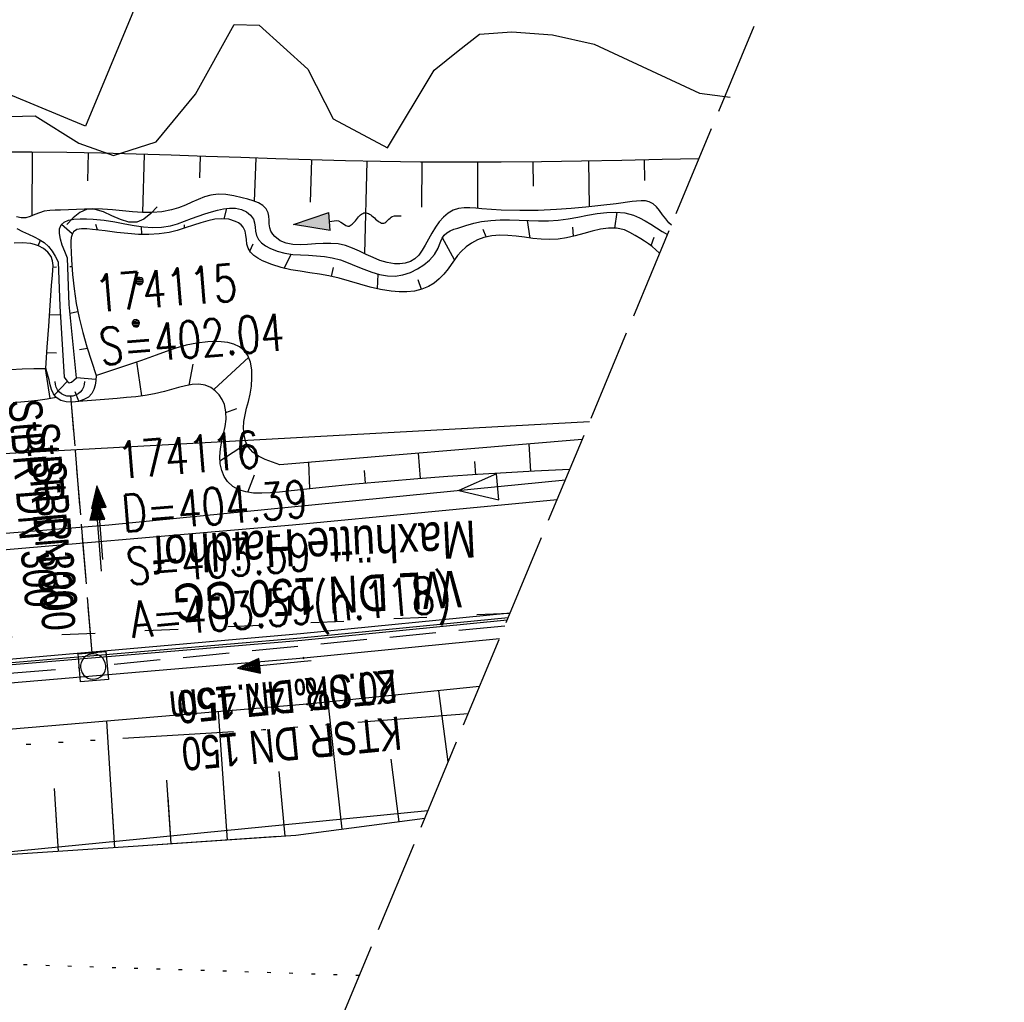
# Model space of a CAD drawing. Extents: x 508338 to 508887, y 451697 to 452490.
# Tile 18 of 37: x 508637 to 508690, y 451820 to 451874. Entities that reach past the tile are written whole.
import ezdxf

# ---------------------------------------------------------------- set-up
doc = ezdxf.new("R2010")
doc.units = 0
doc.header["$LTSCALE"] = 10
doc.header["$MEASUREMENT"] = 0
for name, pattern in [('ACAD_ISO03W100', [30, 12, -18]), ('ACAD_ISO14W100', [25.5, 12, -3, 0.5, -3, 0.5, -3, 0.5, -3]), ('AUSGEZOGEN', [0]), ('LT00', [0]), ('LT12', [0.4, 0.3, -0.1]), ('LT14', [0.6, 0.5, -0.1]), ('PUNKTX2_STR', [0.6, 0.1, -0.5]), ('STRICHLINIE2', [0.375, 0.25, -0.125])]:
    doc.linetypes.add(name, pattern=pattern)
doc.layers.get('0').update_dxf_attribs({"linetype": 'LT00'})
for name, color, linetype in [('--EK_FBR', 250, 'LT00'), ('--EK_Halt-Pfeil', 4, 'LT00'), ('--EK_Haltung', 7, 'STRICHLINIE2'), ('--EK_Haltung-Text', 140, 'LT00'), ('--EK_Schacht-Text', 5, 'LT00'), ('--EL_Halt-Pfeil', 4, 'LT00'), ('--EL_Haltung', 182, 'STRICHLINIE2'), ('--EL_Haltung-Text', 182, 'LT00'), ('--FLIEßRICHTPFEIL', 180, 'Continuous'), ('--WASSER_NUTZUNG', 180, 'Continuous'), ('ABWASSERLTG', 24, 'LT00'), ('ABWASSERLTG_FLIEßPF', 26, 'Continuous'), ('BW_TEXT_A', 20, 'AUSGEZOGEN'), ('DFK_KATASTER', 250, 'LT00'), ('DFK_NUTZUNG', 250, 'LT00'), ('DFK_NUTZUNGSGRENZE', 70, 'PUNKTX2_STR'), ('DL', 182, 'LT12'), ('DL_PFEIL', 201, 'LT00'), ('DL_TEXT', 182, 'LT00'), ('TELEKOM', 210, 'ACAD_ISO14W100'), ('V120_AFBR_BAB', 250, 'LT00'), ('V120_BOESCH', 250, 'LT00'), ('V120_BOSCHUNG', 250, 'LT00'), ('V120_GEHWEG', 250, 'LT00'), ('V120_GRABEN', 250, 'LT00'), ('V120_H_BORD', 8, 'LT00'), ('V120_KA_MULD', 182, 'LT00'), ('V120_RINNE', 182, 'LT00'), ('V120_UK_DURCH', 182, 'LT00'), ('V121_BOESCH', 250, 'LT00'), ('V121_BOSCHUNG', 250, 'LT00'), ('WASSERLTG', 130, 'ACAD_ISO03W100'), ('WASSERLTG_TEXT', 130, 'Continuous')]:
    doc.layers.add(name, color=color, linetype=linetype)
doc.layers.add('-BLATT_120-RAND', color=7, linetype='LT14', plot=False)
doc.styles.add('Beschrift', font='ARIAL.TTF')
doc.styles.add('Haltungsbeschriftung', font='ARIAL.TTF', dxfattribs={"width": 0.75})
doc.styles.add('schachtbeschriftung', font='romans.shx', dxfattribs={"width": 0.75, "height": 2})
doc.styles.add('Versorgungsltg', font='ARIAL.TTF', dxfattribs={"width": 0.8, "height": 2})

# ---------------------------------------------------------------- blocks, each defined once
blk = doc.blocks.new('SYMB7112')
at = {"color": 0, "linetype": 'ByBlock'}
for p, q in [((-0.13, 0.012919), (-0.13, -0.012919)), ((-0.125, -0.017105), (-0.125, 0.017105)), ((-0.12, 0.019164), (-0.12, -0.019164)), ((-0.115, -0.019796), (-0.115, 0.019796)), ((-0.11, 0.019164), (-0.11, -0.019164)), ((-0.105, -0.017105), (-0.105, 0.017105)), ((-0.1, 0.012919), (-0.1, -0.012919)), ((-0.095, -0.000126), (-0.095, 0.000146)), ((0.1, 0.012919), (0.1, -0.012919)), ((0.105, -0.017105), (0.105, 0.017105)), ((0.11, 0.019164), (0.11, -0.019164)), ((0.115, -0.019796), (0.115, 0.019796)), ((0.12, 0.019164), (0.12, -0.019164)), ((0.125, -0.017105), (0.125, 0.017105)), ((0.13, 0.012919), (0.13, -0.012919)), ((0.135, -0.000126), (0.135, 0.000146))]:
    blk.add_line(p, q, dxfattribs=at)
for points in [[(-0.095, 0), (-0.096981, 0.008678), (-0.10253, 0.015637), (-0.11055, 0.019499), (-0.11945, 0.019499), (-0.12747, 0.015637), (-0.133019, 0.008678), (-0.135, 0)], [(-0.135, 0), (-0.133019, -0.008678), (-0.12747, -0.015637), (-0.11945, -0.019499), (-0.11055, -0.019499), (-0.10253, -0.015637), (-0.096981, -0.008678), (-0.095, 0)], [(0.135, 0), (0.133019, 0.008678), (0.12747, 0.015637), (0.11945, 0.019499), (0.11055, 0.019499), (0.10253, 0.015637), (0.096981, 0.008678), (0.095, 0)], [(0.095, 0), (0.096981, -0.008678), (0.10253, -0.015637), (0.11055, -0.019499), (0.11945, -0.019499), (0.12747, -0.015637), (0.133019, -0.008678), (0.135, 0)]]:
    blk.add_lwpolyline(points, dxfattribs=at)
blk = doc.blocks.new('FLIEßRICHTPFEIL')
at = {"layer": '--FLIEßRICHTPFEIL'}
blk.add_hatch(color=256, dxfattribs=at).paths.add_polyline_path([(-1.95, 0.4875), (-1.95, -0.4875), (0, 0)])
for p, q in [((-1.95, 0.4875), (-1.95, -0.4875)), ((-1.95, 0.4875), (0, 0)), ((0, 0), (-1.95, -0.4875))]:
    blk.add_line(p, q, dxfattribs=at)
at = {"layer": '--FLIEßRICHTPFEIL', "start_tangent": (-1, 0), "end_tangent": (-1, 0)}
blk.add_spline([(-1.95, 0), (-2.4375, 0), (-2.925, 0.325), (-3.4125, 0), (-3.9, -0.325), (-4.3875, 0), (-4.875, 0.325), (-5.3625, 0), (-5.85, 0)], degree=3, dxfattribs=at)
blk = doc.blocks.new('SYMB7251')
at = {"color": 0, "linetype": 'ByBlock'}
for points in [[(-0.25, 0), (-0.208333, 0.028889), (-0.166667, 0.051111), (-0.125, 0.06), (-0.083333, 0.051111), (-0.041667, 0.028889), (0, 0)], [(0, 0), (0.041667, -0.028889), (0.083333, -0.051111), (0.125, -0.06), (0.166667, -0.051111), (0.208333, -0.028889), (0.25, 0)]]:
    blk.add_lwpolyline(points, dxfattribs=at)
blk = doc.blocks.new('SYMB0011')
at = {"color": 0, "linetype": 'ByBlock'}
for p, q in [((0.5, 0), (-0.5, 0)), ((0, 0.5), (0, -0.5))]:
    blk.add_line(p, q, dxfattribs=at)
blk = doc.blocks.new('SYMB1107')
at = {"color": 0, "linetype": 'ByBlock'}
for points in [[(-0.2, 0), (-0.196157, 0.039018), (-0.184776, 0.076537), (-0.166294, 0.111114), (-0.141421, 0.141421), (-0.111114, 0.166294), (-0.076537, 0.184776), (-0.039018, 0.196157), (0, 0.2)], [(0, 0.2), (0.039018, 0.196157), (0.076537, 0.184776), (0.111114, 0.166294), (0.141421, 0.141421), (0.166294, 0.111114), (0.184776, 0.076537), (0.196157, 0.039018), (0.2, 0)]]:
    blk.add_lwpolyline(points, dxfattribs=at)
blk = doc.blocks.new('SYMB1210')
at = {"color": 0, "linetype": 'ByBlock'}
blk.add_line((0.018815, -0.179014), (0.055623, -0.17119), dxfattribs=at)
for points in [[(-0.2, -0.2), (-0.2, 0.2), (0.2, 0.2), (0.2, -0.2), (-0.2, -0.2)], [(0.018815, 0.179014), (-0.018815, 0.179014), (-0.055623, 0.17119), (-0.09, 0.155885), (-0.120444, 0.133766), (-0.145623, 0.105801), (-0.164438, 0.073213), (-0.176067, 0.037424), (-0.18, 0)], [(0.18, 0), (0.176067, 0.037424), (0.164438, 0.073213), (0.145623, 0.105801), (0.120444, 0.133766), (0.09, 0.155885), (0.055623, 0.17119), (0.018815, 0.179014)], [(-0.18, 0), (-0.176067, -0.037424), (-0.164438, -0.073213), (-0.145623, -0.105801), (-0.120444, -0.133766), (-0.09, -0.155885), (-0.055623, -0.17119), (-0.018815, -0.179014), (0.018815, -0.179014)], [(0.055623, -0.17119), (0.09, -0.155885), (0.120444, -0.133766), (0.145623, -0.105801), (0.164438, -0.073213), (0.176067, -0.037424), (0.18, 0)]]:
    blk.add_lwpolyline(points, dxfattribs=at)
blk = doc.blocks.new('SYMB0070')
at = {"color": 0, "linetype": 'ByBlock'}
for p, q in [((-0.5, 0), (0.2, 0)), ((0.5, 0), (0.2, 0.1)), ((0.2, 0.1), (0.2, 0)), ((0.468, 0), (0.21, 0.086)), ((0.21, 0.086), (0.21, -0.086)), ((0.21, -0.086), (0.468, 0)), ((0.22, -0.072), (0.437, 0)), ((0.23, -0.058), (0.405, 0)), ((0.24, -0.045), (0.374, 0)), ((0.342, 0), (0.25, 0.031)), ((0.25, 0.031), (0.25, -0.031)), ((0.25, -0.031), (0.342, 0)), ((0.26, -0.017), (0.31, 0)), ((0.27, -0.003), (0.279, 0))]:
    blk.add_line(p, q, dxfattribs=at)
for points in [[(0.2, 0), (0.2, -0.1), (0.5, 0)], [(0.437, 0), (0.22, 0.072), (0.22, -0.072)], [(0.405, 0), (0.23, 0.058), (0.23, -0.058)], [(0.374, 0), (0.24, 0.045), (0.24, -0.045)], [(0.31, 0), (0.26, 0.017), (0.26, -0.017)], [(0.279, 0), (0.27, 0.003), (0.27, -0.003)]]:
    blk.add_lwpolyline(points, dxfattribs=at)
blk = doc.blocks.new('ABWASSER-FLIEßPF')
at = {"layer": 'ABWASSERLTG_FLIEßPF'}
for p, q in [((0, 0), (-2.109, 0.703)), ((-2.109, 0.703), (-2.109, -0.703)), ((-2.109, -0.703), (0, 0))]:
    blk.add_line(p, q, dxfattribs=at)

msp = doc.modelspace()

# ---------------------------------------------------------------- linework, layer by layer
at = {"layer": '--EK_FBR'}
msp.add_lwpolyline([(508352.791, 451834.907), (508370.791, 451834.032), (508390.172, 451834.14), (508409.229, 451834.639), (508427.33, 451835.063), (508446.743, 451835.559), (508464.487, 451836.035), (508483.04, 451836.415), (508503.657, 451836.976), (508534.249, 451838.159), (508549.966, 451838.849), (508571.446, 451840.146), (508590.433, 451841.407), (508611.126, 451842.973), (508632.084, 451844.681), (508651.362, 451846.333), (508665.708, 451847.708)], dxfattribs=at)
at = {"layer": '--EK_Haltung'}
for p, q in [((508640.508, 451839.402), (508639.364, 451853.35)), ((508662.858, 451840.851), (508641.315, 451838.729))]:
    msp.add_line(p, q, dxfattribs=at)
at = {"layer": '--EK_Haltung', "flags": 128}
msp.add_lwpolyline([(508591.174, 451834.802), (508639.831, 451838.597)], dxfattribs=at)
at = {"layer": '--EL_Haltung'}
for p, q in [((508640.508, 451839.402), (508639.364, 451853.35)), ((508662.858, 451840.851), (508641.315, 451838.729))]:
    msp.add_line(p, q, dxfattribs=at)
at = {"layer": '--EL_Haltung', "flags": 128}
msp.add_lwpolyline([(508591.174, 451834.802), (508639.831, 451838.597)], dxfattribs=at)
at = {"layer": '-BLATT_120-RAND'}
msp.add_lwpolyline([(508622.086, 452490.467), (508338.041, 451807.153), (508603.057, 451696.989), (508887.101, 452380.304), (508622.086, 452490.467)], dxfattribs=at)
at = {"layer": 'ABWASSERLTG', "flags": 128}
msp.add_lwpolyline([(508666.144, 451848.755), (508641.42, 451846.316), (508590.857, 451842.233), (508541.644, 451839.179), (508491.257, 451837.24), (508441.879, 451836.313), (508411.585, 451833.702), (508382.016, 451833.413), (508349.293, 451834.219)], dxfattribs=at)
at = {"layer": 'BW_TEXT_A'}
msp.add_lwpolyline([(508656.683, 451907.711), (508640.153, 451867.944), (508605.931, 451882.17), (508622.462, 451921.937)], close=True, dxfattribs=at)
at = {"layer": 'DFK_KATASTER'}
for p, q in [((508646.11, 451869.669), (508648.2, 451873.45)), ((508648.2, 451873.45), (508649.551, 451873.41)), ((508649.551, 451873.41), (508652.19, 451871.029)), ((508660.34, 451872.019), (508661.5, 451872.919)), ((508661.5, 451872.919), (508663.24, 451873.039)), ((508663.24, 451873.039), (508665.44, 451872.889)), ((508665.44, 451872.889), (508667.71, 451872.378)), ((508667.71, 451872.378), (508673.41, 451869.729)), ((508659.03, 451870.969), (508660.34, 451872.019)), ((508652.19, 451871.029), (508653.56, 451868.339)), ((508656.52, 451866.769), (508659.03, 451870.969)), ((508643.98, 451867.079), (508646.11, 451869.669)), ((508673.41, 451869.729), (508675.07, 451869.499)), ((508633.54, 451868.39), (508637.43, 451868.5)), ((508637.43, 451868.5), (508639.79, 451867.009)), ((508653.56, 451868.339), (508656.52, 451866.769)), ((508639.79, 451867.009), (508641.66, 451866.339)), ((508641.66, 451866.339), (508643.98, 451867.079)), ((508667.456, 451851.912), (508622.399, 451849.46)), ((508625.397, 451827.573), (508658.704, 451830.859))]:
    msp.add_line(p, q, dxfattribs=at)
at = {"layer": 'DFK_NUTZUNGSGRENZE', "ltscale": 0.2}
msp.add_line((508654.987, 451821.915), (508630.08, 451822.709), dxfattribs=at)
at = {"layer": 'DL'}
msp.add_line((508640.508, 451839.402), (508639.364, 451853.35), dxfattribs=at)
at = {"layer": 'TELEKOM', "ltscale": 0.05, "flags": 128}
msp.add_lwpolyline([(508660.879, 451836.091), (508649.771, 451835.222), (508621.537, 451833.47), (508550.363, 451830.734), (508518.533, 451829.578), (508500.545, 451829.077), (508475.989, 451828.498), (508444.041, 451827.59), (508443.71, 451829.077), (508409.949, 451828.497), (508384.793, 451828.082), (508366.814, 451827.67), (508356.153, 451825.865), (508344.754, 451823.302)], dxfattribs=at)
at = {"layer": 'V120_AFBR_BAB'}
for points in [[(508352.791, 451834.907), (508370.791, 451834.032), (508390.172, 451834.14), (508409.229, 451834.639), (508427.33, 451835.063), (508446.743, 451835.559), (508464.487, 451836.035), (508483.04, 451836.415), (508503.657, 451836.976), (508534.249, 451838.159), (508549.966, 451838.849), (508571.446, 451840.146), (508590.433, 451841.407), (508611.126, 451842.973), (508632.084, 451844.681), (508651.362, 451846.333), (508665.708, 451847.708)], [(508464.384, 451830.095), (508467.006, 451830.166), (508469.629, 451830.239), (508472.251, 451830.312), (508474.873, 451830.381), (508477.496, 451830.446), (508480.118, 451830.504), (508482.741, 451830.552), (508501.945, 451830.863), (508533.453, 451831.963), (508550.207, 451832.918), (508572.002, 451834.283), (508590.587, 451835.58), (508611.255, 451837.09), (508632.714, 451838.766), (508651.804, 451840.442), (508663.156, 451841.568)]]:
    msp.add_lwpolyline(points, dxfattribs=at)
at = {"layer": 'V120_BOESCH'}
for points in [[(508673.384, 451866.174), (508671.384, 451866.129), (508669.205, 451866.083), (508667.026, 451866.042), (508664.847, 451866.009), (508662.667, 451865.987), (508660.487, 451865.979), (508658.306, 451865.986), (508656.125, 451866.013), (508654.235, 451866.052), (508652.346, 451866.104), (508650.456, 451866.165), (508648.567, 451866.23), (508646.678, 451866.298), (508644.79, 451866.363), (508642.904, 451866.422), (508641.019, 451866.471), (508639.135, 451866.508), (508637.254, 451866.527), (508634.366, 451866.518)], [(508671.25, 451861.039), (508671.238, 451861.051), (508671.044, 451861.24), (508670.843, 451861.419), (508670.645, 451861.567), (508670.438, 451861.703), (508670.225, 451861.836), (508669.935, 451862.016), (508669.641, 451862.182), (508669.341, 451862.312), (508668.923, 451862.405), (508668.491, 451862.412), (508668.05, 451862.354), (508667.599, 451862.253), (508667.142, 451862.127), (508666.68, 451861.998), (508666.214, 451861.886), (508665.748, 451861.811), (508665.289, 451861.788), (508664.832, 451861.808), (508664.377, 451861.854), (508663.925, 451861.914), (508663.476, 451861.972), (508663.032, 451862.014), (508662.592, 451862.025), (508662.159, 451861.992), (508661.731, 451861.9), (508661.392, 451861.774), (508661.066, 451861.604), (508660.765, 451861.393), (508660.497, 451861.147), (508660.307, 451860.923), (508660.135, 451860.685), (508659.968, 451860.441), (508659.796, 451860.199), (508659.568, 451859.919), (508659.316, 451859.661), (508659.04, 451859.435), (508658.739, 451859.25), (508658.365, 451859.097), (508657.968, 451859.003), (508657.556, 451858.96), (508657.136, 451858.96), (508656.717, 451858.994), (508656.134, 451859.088), (508655.566, 451859.221), (508655.007, 451859.377), (508654.453, 451859.541), (508653.899, 451859.697), (508653.342, 451859.83), (508652.828, 451859.923), (508652.31, 451859.998), (508651.789, 451860.072), (508651.269, 451860.158), (508650.752, 451860.273), (508650.24, 451860.432), (508649.735, 451860.648), (508649.495, 451860.78), (508649.274, 451860.934), (508649.091, 451861.116), (508648.961, 451861.331), (508648.899, 451861.551), (508648.868, 451861.788), (508648.842, 451862.027), (508648.795, 451862.254), (508648.701, 451862.455), (508648.586, 451862.584), (508648.442, 451862.69), (508648.281, 451862.775), (508647.918, 451862.889), (508647.544, 451862.922), (508647.162, 451862.89), (508646.776, 451862.81), (508646.391, 451862.699), (508646.01, 451862.574), (508645.559, 451862.424), (508645.117, 451862.288), (508644.684, 451862.18), (508644.134, 451862.094), (508643.583, 451862.061), (508643.025, 451862.072), (508642.449, 451862.116), (508641.849, 451862.182), (508641.214, 451862.261), (508640.537, 451862.341), (508640.227, 451862.37), (508639.933, 451862.374), (508639.682, 451862.328), (508639.499, 451862.208), (508639.422, 451862.07), (508639.38, 451861.895), (508639.362, 451861.696), (508639.355, 451861.485), (508639.4, 451860.693), (508639.457, 451859.902), (508639.536, 451859.116), (508639.649, 451858.336), (508639.808, 451857.542), (508640.006, 451856.755), (508640.232, 451855.973), (508640.477, 451855.195), (508640.731, 451854.418)], [(508638.004, 451854.817), (508638.082, 451855.96), (508638.16, 451857.096), (508638.236, 451858.22), (508638.273, 451858.76), (508638.314, 451859.306), (508638.363, 451859.869), (508638.386, 451860.133), (508638.394, 451860.394), (508638.369, 451860.644), (508638.292, 451860.874), (508638.12, 451861.112), (508637.882, 451861.305), (508637.607, 451861.449), (508637.396, 451861.522), (508637.182, 451861.571), (508636.735, 451861.617), (508636.286, 451861.6)], [(508667.063, 451850.967), (508650.686, 451849.592), (508650.274, 451849.724), (508649.88, 451849.872), (508649.52, 451850.051), (508649.211, 451850.276), (508648.971, 451850.563), (508648.828, 451850.872), (508648.744, 451851.216), (508648.715, 451851.569), (508648.736, 451851.939), (508648.797, 451852.3), (508648.882, 451852.659), (508648.977, 451853.026), (508649.065, 451853.41), (508649.136, 451853.846), (508649.17, 451854.293), (508649.157, 451854.731), (508649.087, 451855.141), (508648.949, 451855.504), (508648.732, 451855.802), (508648.487, 451855.988), (508648.193, 451856.122), (508647.863, 451856.21), (508647.509, 451856.257), (508647.143, 451856.271), (508646.778, 451856.258), (508646.174, 451856.185), (508645.601, 451856.062), (508645.05, 451855.902), (508644.513, 451855.719), (508643.978, 451855.526), (508643.181, 451855.245), (508642.374, 451854.969), (508641.56, 451854.698), (508640.743, 451854.429)], [(508636.088, 451854.743), (508636.721, 451854.785), (508637.358, 451854.804), (508637.997, 451854.811)], [(508640.731, 451854.418), (508640.711, 451854.152), (508640.676, 451853.896), (508640.61, 451853.659), (508640.5, 451853.451), (508640.309, 451853.261), (508640.06, 451853.12), (508639.773, 451853.026), (508639.439, 451852.978), (508639.109, 451852.991), (508638.81, 451853.074), (508638.567, 451853.234), (508638.422, 451853.428), (508638.319, 451853.664), (508638.243, 451853.921), (508638.179, 451854.184), (508638.093, 451854.506), (508638.004, 451854.817)], [(508666.384, 451849.334), (508665.983, 451849.315), (508664.473, 451849.237), (508662.941, 451849.151), (508661.381, 451849.055), (508659.788, 451848.947), (508658.157, 451848.826), (508656.482, 451848.688), (508654.757, 451848.533), (508652.977, 451848.358), (508651.137, 451848.161), (508650.653, 451848.108), (508650.173, 451848.066), (508649.705, 451848.045), (508649.258, 451848.058), (508648.841, 451848.116), (508648.461, 451848.23), (508648.127, 451848.414), (508647.848, 451848.677), (508647.664, 451848.961), (508647.529, 451849.288), (508647.449, 451849.636), (508647.429, 451850.045), (508647.468, 451850.454), (508647.545, 451850.862), (508647.635, 451851.267), (508647.716, 451851.67), (508647.765, 451852.068), (508647.758, 451852.46), (508647.674, 451852.847), (508647.552, 451853.124), (508647.384, 451853.381), (508647.178, 451853.604), (508646.944, 451853.777), (508646.63, 451853.905), (508646.291, 451853.952), (508645.934, 451853.934), (508645.563, 451853.869), (508645.185, 451853.774), (508644.804, 451853.664), (508644.426, 451853.558), (508643.897, 451853.435), (508643.381, 451853.344), (508642.874, 451853.278), (508642.37, 451853.228), (508641.864, 451853.187), (508641.173, 451853.133), (508640.475, 451853.08), (508639.773, 451853.026)], [(508638.567, 451853.234), (508638.069, 451853.153), (508637.566, 451853.08), (508637.051, 451853.02), (508636.641, 451852.984), (508636.229, 451852.946)], [(508658.526, 451830.429), (508651.544, 451829.51), (508642.742, 451828.907), (508621.468, 451827.507), (508590.633, 451826.547), (508572.504, 451825.887), (508550.437, 451826.091), (508531.959, 451825.709), (508531.731, 451825.703)]]:
    msp.add_lwpolyline(points, dxfattribs=at)
at = {"layer": 'V120_BOSCHUNG'}
for p, q in [((508637.257, 451866.527), (508637.241, 451863.076)), ((508640.299, 451866.487), (508640.269, 451864.967)), ((508643.334, 451866.409), (508643.24, 451863.263)), ((508646.36, 451866.309), (508646.319, 451865.142)), ((508649.378, 451866.202), (508649.297, 451863.869)), ((508652.387, 451866.103), (508652.317, 451863.816)), ((508655.385, 451866.027), (508655.272, 451861.031)), ((508658.371, 451865.986), (508658.349, 451863.546)), ((508661.38, 451865.981), (508661.382, 451863.482)), ((508664.386, 451866.004), (508664.402, 451864.686)), ((508667.399, 451866.049), (508667.442, 451863.564)), ((508670.412, 451866.108), (508670.437, 451865)), ((508647.667, 451862.919), (508647.802, 451863.483)), ((508668.823, 451862.413), (508668.952, 451863.274)), ((508639.437, 451862.107), (508638.856, 451862.614)), ((508664.243, 451861.871), (508664.088, 451862.82)), ((508640.796, 451862.311), (508640.716, 451862.604)), ((508643.2, 451862.065), (508643.188, 451862.494)), ((508645.52, 451862.411), (508645.513, 451862.595)), ((508661.859, 451861.934), (508661.698, 451862.343)), ((508666.578, 451861.971), (508666.556, 451862.464)), ((508637.588, 451861.457), (508637.718, 451861.757)), ((508649.061, 451861.156), (508649.242, 451861.569)), ((508660.139, 451860.691), (508659.483, 451861.891)), ((508670.789, 451861.461), (508670.962, 451861.923)), ((508650.919, 451860.232), (508651.297, 451861)), ((508638.394, 451860.302), (508638.585, 451860.315)), ((508639.426, 451860.313), (508639.31, 451860.323)), ((508653.483, 451859.799), (508653.593, 451860.282)), ((508655.968, 451859.124), (508656, 451859.916)), ((508658.356, 451859.095), (508658.177, 451859.609)), ((508639.736, 451857.877), (508639.311, 451857.794)), ((508638.201, 451857.709), (508638.797, 451857.724)), ((508640.26, 451855.881), (508639.829, 451855.81)), ((508638.062, 451855.664), (508638.579, 451855.648)), ((508643.2, 451853.318), (508642.94, 451855.162)), ((508647.096, 451853.672), (508648.993, 451855.414)), ((508638.245, 451853.181), (508637.981, 451854.811)), ((508645.775, 451853.911), (508645.982, 451855.049)), ((508638.457, 451853.37), (508639.159, 451854.11)), ((508640.715, 451854.202), (508639.656, 451854.298)), ((508639.791, 451853.031), (508639.589, 451853.546)), ((508647.761, 451852.422), (508648.347, 451852.638)), ((508647.433, 451849.804), (508648.879, 451850.739)), ((508664.276, 451849.226), (508664.191, 451850.726)), ((508658.307, 451848.837), (508658.194, 451850.222)), ((508652.301, 451848.287), (508652.246, 451849.723)), ((508661.29, 451849.049), (508661.241, 451849.762)), ((508648.945, 451848.097), (508649.301, 451849.036)), ((508655.326, 451848.586), (508655.261, 451849.278)), ((508659.799, 451833.493), (508659.292, 451837.344)), ((508654.057, 451829.841), (508653.29, 451836.731)), ((508647.85, 451829.257), (508647.357, 451836.209)), ((508641.741, 451828.841), (508641.301, 451835.698)), ((508657.15, 451830.248), (508656.703, 451833.641)), ((508650.963, 451829.47), (508650.644, 451832.965)), ((508644.795, 451829.048), (508644.562, 451832.501)), ((508638.686, 451828.64), (508638.479, 451832.041))]:
    msp.add_line(p, q, dxfattribs=at)
at = {"layer": 'V120_GEHWEG'}
for points in [[(508662.573, 451840.165), (508651.97, 451839.116), (508632.893, 451837.483), (508611.39, 451835.769), (508590.799, 451834.197), (508572.141, 451832.978), (508550.279, 451831.598), (508533.198, 451830.851)], [(508661.494, 451837.569), (508652.168, 451836.616), (508632.987, 451834.995), (508611.536, 451833.244), (508590.747, 451831.752), (508572.297, 451830.438), (508550.347, 451829.133), (508532.68, 451828.307)]]:
    msp.add_lwpolyline(points, dxfattribs=at)
at = {"layer": 'V120_GRABEN'}
for points in [[(508671.89, 451862.58), (508671.754, 451862.702), (508671.579, 451862.913), (508671.415, 451863.137), (508671.252, 451863.359), (508671.083, 451863.562), (508670.898, 451863.728), (508670.689, 451863.843), (508670.478, 451863.892), (508670.248, 451863.899), (508670.006, 451863.88), (508669.76, 451863.848), (508668.903, 451863.734), (508668.073, 451863.633), (508667.261, 451863.546), (508666.46, 451863.475), (508665.662, 451863.419), (508664.677, 451863.375), (508663.679, 451863.362), (508662.662, 451863.388), (508661.62, 451863.46), (508661.295, 451863.49), (508660.973, 451863.511), (508660.658, 451863.509), (508660.356, 451863.47), (508660.071, 451863.38), (508659.792, 451863.218), (508659.538, 451863.001), (508659.311, 451862.745), (508659.11, 451862.468), (508658.911, 451862.147), (508658.73, 451861.82), (508658.552, 451861.487), (508658.396, 451861.211), (508658.215, 451860.955), (508657.996, 451860.743), (508657.752, 451860.605), (508657.477, 451860.521), (508657.185, 451860.483), (508656.89, 451860.485), (508656.487, 451860.547), (508656.102, 451860.662), (508655.729, 451860.814), (508655.362, 451860.987), (508654.996, 451861.164), (508654.623, 451861.328), (508654.239, 451861.463), (508653.837, 451861.552), (508653.436, 451861.585), (508653.022, 451861.58), (508652.603, 451861.554), (508652.185, 451861.525), (508651.779, 451861.511), (508651.39, 451861.528), (508651.028, 451861.596), (508650.7, 451861.73), (508650.414, 451861.95), (508650.295, 451862.091), (508650.197, 451862.251), (508650.131, 451862.427), (508650.099, 451862.635), (508650.093, 451862.846), (508650.087, 451863.052), (508650.055, 451863.242), (508649.943, 451863.458), (508649.759, 451863.633), (508649.519, 451863.775), (508649.241, 451863.889), (508648.942, 451863.982), (508648.638, 451864.061), (508648.184, 451864.163), (508647.755, 451864.23), (508647.343, 451864.247), (508646.942, 451864.201), (508646.599, 451864.103), (508646.258, 451863.967), (508645.917, 451863.811), (508645.574, 451863.657), (508645.196, 451863.51), (508644.813, 451863.395), (508644.296, 451863.299), (508643.77, 451863.26), (508643.238, 451863.263), (508642.7, 451863.296), (508642.159, 451863.344), (508641.618, 451863.395), (508641.077, 451863.436), (508640.538, 451863.452), (508640.103, 451863.441), (508639.669, 451863.418), (508639.236, 451863.395), (508638.801, 451863.383), (508638.506, 451863.384), (508638.212, 451863.372), (508637.921, 451863.327), (508637.665, 451863.246), (508637.413, 451863.144), (508637.163, 451863.047), (508636.914, 451862.977), (508636.666, 451862.96), (508636.409, 451863.016)], [(508639.665, 451854.308), (508639.263, 451858.266), (508639.179, 451860.791), (508639.029, 451861.147), (508638.895, 451861.493), (508638.792, 451861.82), (508638.737, 451862.118), (508638.744, 451862.376), (508638.831, 451862.585), (508638.998, 451862.734), (508639.237, 451862.835), (508639.529, 451862.895), (508639.859, 451862.922), (508640.209, 451862.923), (508640.562, 451862.904), (508641.168, 451862.839), (508641.737, 451862.749), (508642.276, 451862.649), (508642.792, 451862.555), (508643.291, 451862.481), (508643.78, 451862.443), (508644.265, 451862.456), (508644.754, 451862.535), (508645.136, 451862.646), (508645.52, 451862.785), (508645.903, 451862.931), (508646.258, 451863.059), (508646.614, 451863.179), (508646.976, 451863.292), (508647.298, 451863.384), (508647.625, 451863.457), (508647.955, 451863.496), (508648.284, 451863.486), (508648.609, 451863.412), (508648.869, 451863.292), (508649.093, 451863.121), (508649.249, 451862.903), (508649.312, 451862.693), (508649.338, 451862.466), (508649.36, 451862.238), (508649.408, 451862.02), (508649.522, 451861.803), (508649.692, 451861.616), (508649.901, 451861.458), (508650.13, 451861.326), (508650.537, 451861.159), (508650.953, 451861.052), (508651.377, 451860.991), (508651.805, 451860.959), (508652.236, 451860.94), (508652.667, 451860.919), (508653.097, 451860.881), (508653.522, 451860.809), (508653.957, 451860.688), (508654.386, 451860.532), (508654.811, 451860.357), (508655.234, 451860.181), (508655.657, 451860.021), (508656.08, 451859.895), (508656.505, 451859.819), (508656.934, 451859.811), (508657.344, 451859.878), (508657.749, 451860.01), (508658.139, 451860.198), (508658.482, 451860.418), (508658.79, 451860.679), (508659.05, 451860.983), (508659.25, 451861.333), (508659.324, 451861.517), (508659.394, 451861.702), (508659.474, 451861.876), (508659.577, 451862.028), (508659.726, 451862.161), (508659.907, 451862.264), (508660.107, 451862.347), (508660.315, 451862.418), (508660.752, 451862.556), (508661.18, 451862.674), (508661.605, 451862.764), (508662.106, 451862.827), (508662.613, 451862.853), (508663.125, 451862.852), (508663.643, 451862.836), (508664.166, 451862.817), (508664.693, 451862.804), (508665.225, 451862.81), (508665.76, 451862.846), (508666.29, 451862.916), (508666.82, 451863.009), (508667.347, 451863.108), (508667.869, 451863.197), (508668.383, 451863.258), (508668.885, 451863.276), (508669.372, 451863.233), (508669.843, 451863.113), (508670.159, 451862.978), (508670.468, 451862.81), (508670.773, 451862.621), (508671.077, 451862.423), (508671.383, 451862.227), (508671.674, 451862.059)], [(508636.428, 451862.4), (508636.745, 451862.235), (508637.059, 451862.088), (508637.363, 451861.947), (508637.649, 451861.798), (508637.913, 451861.626), (508638.146, 451861.42), (508638.344, 451861.171), (508638.518, 451860.891), (508638.68, 451860.594), (508638.77, 451858.182), (508638.997, 451854.344)], [(508638.997, 451854.344), (508639.085, 451854.205), (508639.176, 451854.094), (508639.273, 451854.038), (508639.396, 451854.066), (508639.529, 451854.168), (508639.665, 451854.308)]]:
    msp.add_lwpolyline(points, dxfattribs=at)
at = {"layer": 'V120_H_BORD'}
msp.add_lwpolyline([(508662.993, 451841.175), (508651.864, 451840.074), (508632.736, 451838.457), (508611.287, 451836.736), (508590.675, 451835.192), (508572.088, 451833.931), (508550.197, 451832.559)], dxfattribs=at)
at = {"layer": 'V120_RINNE'}
msp.add_lwpolyline([(508358.413, 451828.358), (508370.345, 451828.059), (508390.281, 451828.16), (508409.012, 451828.567), (508427.091, 451828.989), (508446.345, 451829.391), (508464.414, 451829.872), (508482.712, 451830.37), (508501.982, 451830.697), (508533.437, 451831.814), (508550.203, 451832.71), (508572.038, 451834.05), (508590.643, 451835.34), (508611.267, 451836.876), (508632.742, 451838.584), (508651.818, 451840.206), (508663.053, 451841.319)], dxfattribs=at)
at = {"layer": 'V121_BOESCH'}
msp.add_lwpolyline([(508650.603, 451829.446), (508642.742, 451828.907), (508621.468, 451827.507), (508618.552, 451827.416)], dxfattribs=at)
at = {"layer": 'V121_BOSCHUNG'}
for p, q in [((508647.85, 451829.257), (508647.651, 451832.06)), ((508644.795, 451829.048), (508644.624, 451831.577)), ((508641.741, 451828.841), (508641.596, 451831.093)), ((508638.686, 451828.64), (508638.566, 451830.61))]:
    msp.add_line(p, q, dxfattribs=at)
at = {"layer": 'WASSERLTG', "ltscale": 0.015, "flags": 128}
msp.add_lwpolyline([(508663.144, 451841.539), (508423.077, 451829.979), (508371.079, 451827.796), (508355.9, 451826.929), (508346.118, 451826.581)], dxfattribs=at)

# ---------------------------------------------------------------- block references
at = {"layer": '--EK_Halt-Pfeil', "yscale": 4, "zscale": 4}
for p, xscale, rotation in [((508640.933, 451846.459), 4.00000000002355, 94.68756000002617), ((508650.383, 451838.772), 4.000000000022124, 185.6265399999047)]:
    msp.add_blockref('SYMB0070', p, dxfattribs=dict(at, xscale=xscale, rotation=rotation))
at = {"layer": '--EL_Halt-Pfeil', "yscale": 4, "zscale": 4}
for p, xscale, rotation in [((508640.933, 451846.459), 4.00000000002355, 94.68756000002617), ((508650.383, 451838.772), 4.000000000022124, 185.6265399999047)]:
    msp.add_blockref('SYMB0070', p, dxfattribs=dict(at, xscale=xscale, rotation=rotation))
at = {"layer": '--FLIEßRICHTPFEIL', "rotation": 184.6136168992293}
msp.add_blockref('FLIEßRICHTPFEIL', (508651.426, 451862.609), dxfattribs=at)
at = {"layer": '--WASSER_NUTZUNG', "xscale": 9.999999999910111, "yscale": 10.00000000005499, "zscale": 10, "rotation": 191.0262633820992}
msp.add_blockref('SYMB7251', (508641.586, 451863.084), dxfattribs=at)
at = {"layer": 'ABWASSERLTG_FLIEßPF', "rotation": 185.6348440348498}
msp.add_blockref('ABWASSER-FLIEßPF', (508660.382, 451848.187), dxfattribs=at)
at = {"layer": 'DFK_NUTZUNG', "xscale": 10.00000000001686, "yscale": 10, "zscale": 10, "rotation": 264.7377100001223}
msp.add_blockref('SYMB7112', (508642.98, 451858.4), dxfattribs=at)
at = {"layer": 'DL_PFEIL', "xscale": 4.00000000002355, "yscale": 4, "zscale": 4, "rotation": 94.68756000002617}
msp.add_blockref('SYMB0070', (508640.86, 451845.817), dxfattribs=at)
at = {"layer": 'V120_GEHWEG', "xscale": 0.1, "yscale": 0.1, "zscale": 0.1, "rotation": 247.428}
for p in [(508651.97, 451839.116), (508652.168, 451836.616)]:
    msp.add_blockref('SYMB0011', p, dxfattribs=at)
at = {"layer": 'V120_KA_MULD', "xscale": 3.799999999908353, "yscale": 3.800000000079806, "zscale": 3.8, "rotation": 4.892577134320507}
msp.add_blockref('SYMB1210', (508640.569, 451838.656), dxfattribs=at)
at = {"layer": 'V120_UK_DURCH', "xscale": 4.000000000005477, "yscale": 3.99999999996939, "zscale": 4, "rotation": 180}
msp.add_blockref('SYMB1107', (508639.303, 451854.098), dxfattribs=at)

# ---------------------------------------------------------------- texts
at = {"layer": '--EK_Haltung-Text', "style": 'Haltungsbeschriftung', "width": 0.75}
for s, rotation, p in [('StBR DN 300', -85.3125, (508635.975, 451853.075)), ('20.0‰ 47.45m', -174.3735, (508656.926, 451838.507)), ('KTSR DN 150', -174.3735, (508657.177, 451835.96))]:
    msp.add_text(s, height=1.8, rotation=rotation, dxfattribs=at).set_placement(p)
at = {"layer": '--EK_Schacht-Text', "style": 'schachtbeschriftung', "width": 0.75}
for s, p in [('174115', (508640.75, 451857.858)), ('S=402.04', (508640.986, 451854.987)), ('174116', (508641.981, 451848.816)), ('D=404.39', (508642.216, 451845.945)), ('S=403.59', (508642.452, 451843.074)), ('A=403.59(n.118)', (508642.687, 451840.204))]:
    msp.add_text(s, height=2, rotation=4.6875, dxfattribs=at).set_placement(p)
at = {"layer": '--EL_Haltung-Text', "style": 'Haltungsbeschriftung', "width": 0.75}
for s, rotation, p in [('StBR DN 300', -85.3125, (508636.907, 451851.814)), ('KTSR DN 150', -174.3735, (508656.926, 451838.507))]:
    msp.add_text(s, height=1.8, rotation=rotation, dxfattribs=at).set_placement(p)
at = {"layer": 'DL_TEXT', "style": 'Haltungsbeschriftung', "width": 0.75}
msp.add_text('StBR 300', height=1.8, rotation=-85.3125, dxfattribs=at).set_placement((508637.277, 451849.731))
at = {"layer": 'WASSERLTG_TEXT', "insert": (508652.624, 451843.838), "char_height": 2, "attachment_point": 5, "rotation": 182.7568, "line_spacing_factor": 0.8, "style": 'Versorgungsltg'}
msp.add_mtext('WL DN 150 GG\\P{\\W0.8;Maxhütte Haidhof}', dxfattribs=at)

# ---------------------------------------------------------------- next in the draw order: texts
at = {"layer": 'BW_TEXT_A', "insert": (508652.884, 451906.095), "char_height": 2, "width": 37.55462, "attachment_point": 1, "rotation": 247.428, "style": 'Beschrift', "bg_fill": 3, "box_fill_scale": 1.5, "bg_fill_color": 256, "bg_fill_transparency": 0}
msp.add_mtext('{\\Funir_o|c0;\\H1.75x;6738756\\fArial|b0|i0|c238|p34;\\H0.5714x;\\P\\H1.75x;BW N_93_B1\\fArial|b0|i0|c0|p34;74a\\fArial|b0|i0|c238|p34;\\W0.8;\\P\\H0.3714x;\\W1;\\P\\fArial|b0|i0|c0|p34;\\H1.924x;\\W0.9;Roßbachtalbrücke, GVS\\PMaxhütte - Meßnerskreith\\fArial|b0|i0|c238|p34;\\P\\H0.1999x;\\W1;\\P\\pt8,20;\\H3.602x;K\\fArial|b0|i0|c0|p34;m^I^I\\fArial|b0|i0|c238|p34;1\\fArial|b0|i0|c0|p34;74.582\\fArial|b0|i0|c238|p34;\\PBw.Wi\\fArial|b0|i0|c0|p34;.^I^I100.00\\fArial|b0|i0|c238|p34; gon\\P\\pt20;L.W.^I\\fArial|b0|i0|c0|p34;111.84 m}', dxfattribs=at)

doc.saveas('drawing.dxf')
